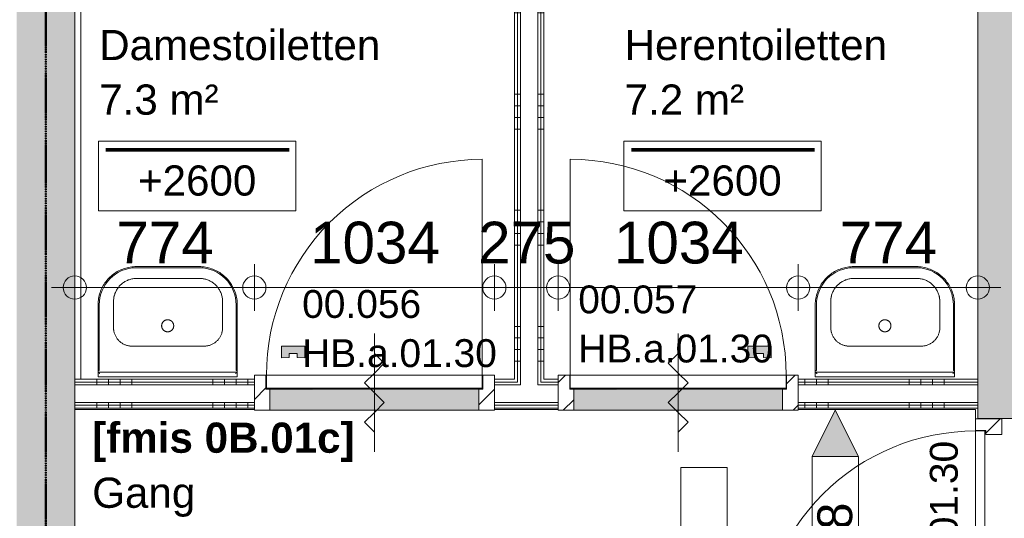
# Model space of a CAD drawing. Header units: millimetres. Extents: x 522 to 75900, y -25803 to 58941.
# Tile 91 of 134: x 31488 to 35729, y 37106 to 39253. Entities that reach past the tile are written whole.
import ezdxf

# ---------------------------------------------------------------- set-up
doc = ezdxf.new("R2010")
doc.units = ezdxf.units.MM
for name, pattern in [('BE_Brand', [10, 5, -2, 1, -2]), ('Dash', [6.35, 3.175, -3.175]), ('Dot', [4.7625, 0, -4.7625]), ('Grid Line', [22.225, 12.7, -3.175, 3.175, -3.175])]:
    doc.linetypes.add(name, pattern=pattern)
for name, color, linetype, lineweight in [('00_Algemeen', 7, 'Dot', 9), ('00_Algemeen-100', 7, 'Continuous', 9), ('22_Metselwerk', 7, 'Continuous', 9), ('30_Kozijnen-ramen-deuren', 7, 'Continuous', 9), ('42_Dekvloeren en vloersystemen', 7, 'Continuous', 9)]:
    doc.layers.add(name, color=color, linetype=linetype, lineweight=lineweight)
doc.layers.add('51_Binnenriolering', color=7, linetype='Continuous', lineweight=18, true_color=0x7f7f7f)
doc.styles.add('Arial', font='arial.ttf', dxfattribs={"height": 180})
doc.styles.add('Arial_1', font='arial.ttf', dxfattribs={"height": 130})
doc.styles.add('Arial_3', font='arial.ttf', dxfattribs={"height": 150})
doc.styles.add('Arial_4', font='arial.ttf', dxfattribs={"height": 120})
doc.styles.add('Arial_B', font='arialbd.ttf', dxfattribs={"height": 130})
doc.dimstyles.new('1_8mm_continuous_mm_zwart', dxfattribs={"dimscale": 304.8, "dimtxt": 183.646692, "dimasz": 0.328084, "dimexe": 0.328084, "dimexo": 0.0625, "dimgap": 0.164042, "dimtad": 1, "dimdec": 0, "dimzin": 0, "dimdsep": 46, "dimtxsty": 'Arial', "dimblk1": 'DOTBLANK', "dimblk2": 'DOTBLANK', "dimsah": 1, "dimcen": 0.09, "dimdle": 0.328084, "dimazin": 0, "dimtfac": 1, "dimtdec": 4, "dimtix": 1, "dimtmove": 0, "dimatfit": 3, "dimfxl": 0.328084, "dimfxlon": 1, "dimtvp": 1, "dimtolj": 1, "dimtzin": 0, "dimarcsym": 2})
pattern_1 = [(360, (33620, 39432.15), (2e-12, 500), []), (360, (33620, 39382.15), (2e-12, 500), []), (360, (33620, 39332.15), (2e-12, 500), []), (360, (33620, 39282.15), (2e-12, 500), [])]
pattern_2 = [(270, (33470, 37705), (500, 1e-12), []), (270, (33420, 37705), (500, 1e-12), []), (270, (33370, 37705), (500, 1e-12), []), (270, (33320, 37705), (500, 1e-12), [])]

# ---------------------------------------------------------------- blocks, each defined once
blk = doc.blocks.new('FRA_R12_AWT_CON_Betonwerk_R20_rvt-1-100 - Plattegrond - Begane grond')
at = {"layer": '22_Metselwerk', "true_color": 0xc0c0c0}
blk.add_hatch(color=9, dxfattribs=at).paths.add_polyline_path([(31475, 33000), (31725, 33000), (31725, 43675), (31475, 43675), (31475, 33187)], flags=0)
h = blk.add_hatch(color=9, dxfattribs=at)
h.paths.add_polyline_path([(35615, 33250), (35865, 33250), (35865, 36500), (35615, 36500), (35615, 34770)], flags=0)
h.paths.add_polyline_path([(35706.3, 37535), (35865, 37535), (35865, 43675), (35615, 43675), (35615, 37535)], flags=0)
at = {"layer": '22_Metselwerk', "lineweight": 13}
for p, q in [((31725, 33250), (31725, 41760)), ((35615, 41760), (35615, 37535)), ((35615, 37535), (35865, 37535))]:
    blk.add_line(p, q, dxfattribs=at)
blk = doc.blocks.new('NLRS_74_PF_UN_wastafel_300 Basic_Geberit - wastafel_600x475mm M_KRG M_OL_300 Basic-5560615-100 - Plattegrond - Begane grond')
at = {"layer": '51_Binnenriolering'}
for p, q in [((-300.1, 0), (-292.1, 0)), ((-292.1, 0), (291.9, 0)), ((291.9, 0), (299.9, 0)), ((-300.1, 0), (-300.1, -20)), ((-300.1, -27), (-300.1, -20)), ((-300.1, -27), (-300.1, -28)), ((-300.1, -28), (-300.1, -310)), ((-295.1, -28), (-300.1, -28)), ((-300.1, -28), (-295.1, -28)), ((-300, -20), (-299.8, -20)), ((-299.8, -20), (299.7, -20)), ((-295.1, -28), (-295.1, -310)), ((294.9, -310), (294.9, -28)), ((299.9, -28), (294.9, -28)), ((294.9, -28), (299.9, -28)), ((299.7, -20), (299.9, -20)), ((299.9, -20), (299.9, 0)), ((299.9, -20), (299.9, -27)), ((299.9, -28), (299.9, -27)), ((299.9, -310), (299.9, -28)), ((-156.7, -132.3), (153.3, -132.3)), ((-236.7, -324), (-236.7, -212.3)), ((233.3, -212.3), (233.3, -324)), ((133.3, -424), (-136.7, -424)), ((-135.1, -470), (134.9, -470)), ((-135.1, -475), (134.9, -475))]:
    blk.add_line(p, q, dxfattribs=at)
at = {"layer": '51_Binnenriolering', "flags": 128}
for points in [[(-236.7, -212.3), (-236.7, -209.1), (-236.5, -205.9), (-236.1, -202.8), (-235.7, -199.6), (-235.1, -196.4), (-234.4, -193.3), (-233.6, -190.2), (-232.7, -187.2), (-231.6, -184.2), (-230.4, -181.2), (-229.1, -178.3), (-227.7, -175.4), (-226.1, -172.6), (-224.5, -169.8), (-222.7, -167.2), (-220.9, -164.6), (-218.9, -162), (-216.9, -159.6), (-214.7, -157.2), (-212.5, -154.9), (-210.1, -152.8), (-207.7, -150.7), (-205.2, -148.7), (-202.6, -146.8), (-199.9, -145), (-197.2, -143.3), (-194.4, -141.8), (-191.6, -140.3), (-188.7, -139), (-185.7, -137.8), (-182.7, -136.7), (-179.7, -135.7), (-176.6, -134.8), (-173.5, -134.1), (-170.3, -133.5), (-167.2, -133), (-164, -132.7), (-160.8, -132.4), (-157.6, -132.3), (-156.7, -132.3)], [(153.3, -132.3), (156.5, -132.4), (159.7, -132.6), (162.9, -132.9), (166, -133.4), (169.2, -133.9), (172.3, -134.6), (175.4, -135.4), (178.4, -136.4), (181.5, -137.5), (184.4, -138.6), (187.4, -140), (190.2, -141.4), (193, -142.9), (195.8, -144.6), (198.5, -146.3), (201.1, -148.2), (203.6, -150.1), (206, -152.2), (208.4, -154.3), (210.7, -156.6), (212.9, -158.9), (214.9, -161.4), (216.9, -163.9), (218.8, -166.5), (220.6, -169.1), (222.3, -171.8), (223.8, -174.6), (225.3, -177.5), (226.6, -180.4), (227.8, -183.3), (228.9, -186.4), (229.9, -189.4), (230.8, -192.5), (231.5, -195.6), (232.1, -198.7), (232.6, -201.9), (233, -205.1), (233.2, -208.3), (233.3, -211.5), (233.3, -212.3)], [(26, -220), (26, -219), (25.9, -217.9), (25.8, -216.9), (25.6, -215.9), (25.5, -214.8), (25.2, -213.8), (25, -212.8), (24.7, -211.8), (24.3, -210.8), (23.9, -209.9), (23.5, -208.9), (23, -208), (22.5, -207.1), (22, -206.2), (21.4, -205.3), (20.8, -204.5), (20.2, -203.6), (19.5, -202.9), (18.8, -202.1), (18.1, -201.3), (17.3, -200.6), (16.5, -200), (15.7, -199.3), (14.9, -198.7), (14, -198.1), (13.1, -197.6), (12.2, -197.1), (11.3, -196.6), (10.4, -196.2), (9.4, -195.8), (8.4, -195.4), (7.4, -195.1), (6.4, -194.8), (5.4, -194.6), (4.4, -194.4), (3.4, -194.2), (2.3, -194.1), (1.3, -194), (0.3, -194), (-0.8, -194), (-1.8, -194.1), (-2.9, -194.2), (-3.9, -194.3), (-4.9, -194.5), (-5.9, -194.7), (-6.9, -194.9), (-7.9, -195.2), (-8.9, -195.6), (-9.9, -195.9), (-10.8, -196.4), (-11.8, -196.8), (-12.7, -197.3), (-13.6, -197.8), (-14.5, -198.4), (-15.3, -199), (-16.2, -199.6), (-17, -200.3), (-17.7, -201), (-18.5, -201.7), (-19.2, -202.4), (-19.9, -203.2), (-20.5, -204), (-21.2, -204.9), (-21.8, -205.7), (-22.3, -206.6), (-22.8, -207.5), (-23.3, -208.4), (-23.8, -209.4), (-24.2, -210.3), (-24.5, -211.3), (-24.9, -212.3), (-25.1, -213.3), (-25.4, -214.3), (-25.6, -215.3), (-25.8, -216.3), (-25.9, -217.4), (-26, -218.4), (-26, -219.4), (-26, -220)], [(-26, -220), (-26, -221), (-25.9, -222.1), (-25.8, -223.1), (-25.7, -224.1), (-25.5, -225.2), (-25.3, -226.2), (-25, -227.2), (-24.7, -228.2), (-24.4, -229.2), (-24, -230.1), (-23.6, -231.1), (-23.1, -232), (-22.6, -232.9), (-22.1, -233.8), (-21.5, -234.7), (-20.9, -235.5), (-20.2, -236.4), (-19.6, -237.1), (-18.9, -237.9), (-18.1, -238.7), (-17.4, -239.4), (-16.6, -240), (-15.8, -240.7), (-14.9, -241.3), (-14.1, -241.9), (-13.2, -242.4), (-12.3, -242.9), (-11.4, -243.4), (-10.4, -243.8), (-9.4, -244.2), (-8.5, -244.6), (-7.5, -244.9), (-6.5, -245.2), (-5.5, -245.4), (-4.4, -245.6), (-3.4, -245.8), (-2.4, -245.9), (-1.3, -246), (-0.3, -246), (0.7, -246), (1.8, -245.9), (2.8, -245.8), (3.8, -245.7), (4.9, -245.5), (5.9, -245.3), (6.9, -245.1), (7.9, -244.8), (8.9, -244.4), (9.8, -244.1), (10.8, -243.6), (11.7, -243.2), (12.7, -242.7), (13.6, -242.2), (14.4, -241.6), (15.3, -241), (16.1, -240.4), (16.9, -239.7), (17.7, -239), (18.4, -238.3), (19.2, -237.6), (19.8, -236.8), (20.5, -236), (21.1, -235.1), (21.7, -234.3), (22.3, -233.4), (22.8, -232.5), (23.3, -231.6), (23.7, -230.6), (24.1, -229.7), (24.5, -228.7), (24.8, -227.7), (25.1, -226.7), (25.3, -225.7), (25.6, -224.7), (25.7, -223.7), (25.8, -222.6), (25.9, -221.6), (26, -220.6), (26, -220)], [(-300.1, -310), (-299.9, -316.6), (-299.5, -323.1), (-298.9, -329.7), (-297.9, -336.3), (-296.8, -342.7), (-295.3, -349.2), (-293.6, -355.6), (-291.7, -361.9), (-289.5, -368.1), (-287, -374.2), (-284.3, -380.2), (-281.4, -386.2), (-278.2, -391.9), (-274.8, -397.6), (-271.2, -403.1), (-267.4, -408.5), (-263.4, -413.7), (-259.1, -418.8), (-254.7, -423.6), (-250, -428.3), (-245.2, -432.8), (-240.2, -437.1), (-235, -441.2), (-229.7, -445.1), (-224.2, -448.8), (-218.6, -452.3), (-212.8, -455.5), (-206.9, -458.5), (-200.9, -461.2), (-194.8, -463.8), (-188.6, -466), (-182.4, -468), (-176, -469.8), (-169.6, -471.3), (-163.1, -472.6), (-156.6, -473.6), (-150, -474.3), (-143.4, -474.8), (-136.8, -475), (-135.1, -475)], [(-136.7, -424), (-140.7, -424), (-144.7, -423.7), (-148.7, -423.3), (-152.6, -422.8), (-156.6, -422), (-160.5, -421.2), (-164.4, -420.1), (-168.2, -419), (-171.9, -417.6), (-175.7, -416.1), (-179.3, -414.5), (-182.9, -412.7), (-186.4, -410.8), (-189.8, -408.8), (-193.2, -406.6), (-196.4, -404.3), (-199.6, -401.8), (-202.7, -399.2), (-205.6, -396.5), (-208.5, -393.7), (-211.2, -390.8), (-213.8, -387.8), (-216.3, -384.6), (-218.6, -381.4), (-220.9, -378.1), (-223, -374.7), (-224.9, -371.2), (-226.7, -367.6), (-228.4, -364), (-229.9, -360.3), (-231.3, -356.5), (-232.5, -352.7), (-233.6, -348.9), (-234.5, -345), (-235.3, -341), (-235.9, -337.1), (-236.3, -333.1), (-236.6, -329.1), (-236.7, -325.1), (-236.7, -324)], [(233.3, -324), (233.2, -328), (233, -332), (232.6, -336), (232, -340), (231.3, -343.9), (230.4, -347.8), (229.4, -351.7), (228.2, -355.5), (226.9, -359.3), (225.4, -363), (223.8, -366.6), (222, -370.2), (220.1, -373.7), (218, -377.2), (215.8, -380.5), (213.5, -383.8), (211, -386.9), (208.5, -390), (205.8, -392.9), (203, -395.8), (200, -398.5), (197, -401.1), (193.9, -403.6), (190.6, -406), (187.3, -408.2), (183.9, -410.3), (180.4, -412.2), (176.9, -414.1), (173.2, -415.7), (169.5, -417.2), (165.8, -418.6), (162, -419.8), (158.1, -420.9), (154.2, -421.8), (150.3, -422.6), (146.3, -423.2), (142.4, -423.6), (138.4, -423.9), (134.4, -424), (133.3, -424)], [(134.9, -475), (141.5, -474.8), (148.1, -474.4), (154.7, -473.8), (161.2, -472.9), (167.7, -471.7), (174.2, -470.2), (180.5, -468.5), (186.9, -466.6), (193.1, -464.4), (199.2, -461.9), (205.2, -459.2), (211.1, -456.3), (216.9, -453.2), (222.6, -449.8), (228.1, -446.1), (233.5, -442.3), (238.7, -438.3), (243.7, -434), (248.6, -429.6), (253.3, -424.9), (257.8, -420.1), (262.1, -415.1), (266.2, -409.9), (270.1, -404.6), (273.8, -399.1), (277.2, -393.5), (280.5, -387.7), (283.5, -381.9), (286.2, -375.9), (288.7, -369.8), (291, -363.6), (293, -357.3), (294.8, -350.9), (296.3, -344.5), (297.5, -338), (298.5, -331.5), (299.3, -324.9), (299.7, -318.3), (299.9, -311.7), (299.9, -310)]]:
    blk.add_lwpolyline(points, dxfattribs=at)
at = {"layer": '51_Binnenriolering'}
for centre, radius, start, end in [((-156.7, -212.3), 80, 90, 105), ((153.3, -212.3), 80, 75, 90), ((-156.7, -212.3), 80, 165, 180), ((153.3, -212.3), 80, 360, 15), ((-135.1, -310), 160, 180, 270), ((-136.7, -324), 100, 180, 195), ((134.9, -310), 160, 270, 360), ((133.3, -324), 100, 345, 360), ((-136.7, -324), 100, 255, 270), ((133.3, -324), 100, 270, 285)]:
    blk.add_arc(centre, radius, start, end, dxfattribs=at)
for points, knots in [([(-299.8, -20), (-299.7, -20), (-299.6, -20), (-299.4, -19.9), (-299.2, -19.8), (-299, -19.7), (-298.8, -19.5), (-298.5, -19.4), (-298.3, -19.2), (-298, -19), (-297.8, -18.8), (-297.5, -18.6), (-297.2, -18.3), (-296.9, -18.1), (-296.5, -17.8), (-296, -17.3), (-295.4, -16.8), (-294.5, -16.1), (-293.4, -15.1), (-292.5, -14.4), (-292.1, -14)], [0, 0, 0, 0, 0.071429, 0.107143, 0.142857, 0.178571, 0.214286, 0.25, 0.285714, 0.321429, 0.357143, 0.392857, 0.428571, 0.464286, 0.5, 0.571429, 0.642857, 0.714286, 0.857143, 1, 1, 1, 1]), ([(291.9, -14), (292.4, -14.4), (293.3, -15.1), (294.4, -16.1), (295.3, -16.8), (295.9, -17.3), (296.4, -17.8), (296.8, -18.1), (297.1, -18.3), (297.4, -18.6), (297.7, -18.8), (297.9, -19), (298.2, -19.2), (298.4, -19.4), (298.7, -19.5), (298.9, -19.7), (299.1, -19.8), (299.3, -19.9), (299.5, -20), (299.6, -20), (299.7, -20)], [0, 0, 0, 0, 0.142857, 0.285714, 0.357143, 0.428571, 0.5, 0.535714, 0.571429, 0.607143, 0.642857, 0.678571, 0.714286, 0.75, 0.785714, 0.821429, 0.857143, 0.892857, 0.928571, 1, 1, 1, 1])]:
    blk.add_open_spline(points, degree=3, knots=knots, dxfattribs=at)
blk = doc.blocks.new('FRA-ULC-R12-W-UO_installatie_R20_rvt-1-100 - Plattegrond - Begane grond')
at = {"color": 8, "lineweight": 18, "true_color": 0x7f7f7f, "rotation": 180}
for p in [(32125, 37715), (35215, 37715)]:
    blk.add_blockref('NLRS_74_PF_UN_wastafel_300 Basic_Geberit - wastafel_600x475mm M_KRG M_OL_300 Basic-5560615-100 - Plattegrond - Begane grond', p, dxfattribs=at)
blk = doc.blocks.new('32_HB_a - 01_30_1034x2400_125mm toilet and shower-11246838-100 - Plattegrond - Begane grond')
at = {"layer": '00_Algemeen', "linetype": 'Continuous', "true_color": 0xc0c0c0}
h = blk.add_hatch(dxfattribs=at)
h.set_pattern_fill('FP_94', color=9, style=0, pattern_type=2)
h.set_pattern_definition([(225, (34324.35, 37654.02), (70.71068, -70.71068), [])])
h.paths.add_polyline_path([(-450.2, 83), (-517.2, 83), (-517.2, -68), (-467.2, -68), (-467.2, -8), (-450.2, -8)], flags=0)
h.paths.add_polyline_path([(449.8, 83), (449.8, -8), (466.8, -8), (466.8, -68), (516.8, -68), (516.8, 83)], flags=0)
at = {"layer": '30_Kozijnen-ramen-deuren'}
blk.add_hatch(color=256, dxfattribs=at).paths.add_polyline_path([(-300.2, -143), (-332.9, -145), (-332.9, -161.2), (-367.9, -161.2), (-367.9, -145), (-400.2, -143), (-400.2, -193), (-300.2, -193)], flags=0)
at = {"layer": '00_Algemeen', "linetype": 'Continuous'}
for p, q in [((-0.2, -247.5), (-0.2, 262.5)), ((-0.2, 177.2), (-42.6, 134.8)), ((-42.6, 134.8), (-0.2, 92.4)), ((-0.2, 92.4), (42.3, 49.9)), ((42.3, 49.9), (-0.2, 7.5)), ((-0.2, 7.5), (-42.6, -34.9)), ((-42.6, -34.9), (-0.2, -77.4)), ((-0.2, -77.4), (42.3, -119.8)), ((42.3, -119.8), (-0.2, -162.2)), ((-400.2, -143), (-367.9, -145)), ((-400.2, -193), (-400.2, -143)), ((-367.9, -145), (-367.9, -161.2)), ((-367.9, -161.2), (-332.9, -161.2)), ((-332.9, -145), (-300.2, -143)), ((-332.9, -161.2), (-332.9, -145)), ((-300.2, -143), (-300.2, -193)), ((-300.2, -193), (-400.2, -193))]:
    blk.add_line(p, q, dxfattribs=at)
at = {"layer": '30_Kozijnen-ramen-deuren'}
for p, q in [((-517.2, 83), (-450.2, 83)), ((-517.2, -68), (-517.2, 83)), ((-450.2, 83), (-450.2, -8)), ((449.8, 83), (516.8, 83)), ((449.8, -8), (449.8, 83)), ((516.8, 83), (516.8, -68)), ((-467.2, -8), (-467.2, -68)), ((-450.2, -8), (-467.2, -8)), ((466.8, -8), (449.8, -8)), ((466.8, -68), (466.8, -8)), ((-467.2, -68), (-517.2, -68)), ((516.8, -68), (466.8, -68))]:
    blk.add_line(p, q, dxfattribs=at)
blk = doc.blocks.new('32_DO_deurblad_HT_vlak - standaard-8605390-100 - Plattegrond - Begane grond')
at = {"layer": '30_Kozijnen-ramen-deuren'}
for p, q in [((-399.3, 930), (-399.3, 0)), ((501.9, 0), (517.9, 0))]:
    blk.add_line(p, q, dxfattribs=at)
at = {"layer": '30_Kozijnen-ramen-deuren', "lineweight": 18}
for p, q in [((530.7, 0), (-399.3, 0)), ((-399.3, 0), (-399.3, -55)), ((530.7, -55), (530.7, 0)), ((-399.3, -55), (530.7, -55))]:
    blk.add_line(p, q, dxfattribs=at)
at = {"layer": '30_Kozijnen-ramen-deuren', "linetype": 'Dash'}
blk.add_line((501.9, -55), (517.9, -55), dxfattribs=at)
at = {"layer": '30_Kozijnen-ramen-deuren'}
blk.add_arc((-399.3, 0), 930, 360, 90, dxfattribs=at)
blk = doc.blocks.new('32_HB_a - 01_30_1034x2400_125mm toilet and shower-11246886-100 - Plattegrond - Begane grond')
at = {"layer": '00_Algemeen', "linetype": 'Continuous', "true_color": 0xc0c0c0}
h = blk.add_hatch(dxfattribs=at)
h.set_pattern_fill('FP_95', color=9, style=0, pattern_type=2)
h.set_pattern_definition([(45, (-33015.65, -37654.02), (-70.71068, 70.71068), [])])
h.paths.add_polyline_path([(449.8, -83), (516.8, -83), (516.8, 68), (466.8, 68), (466.8, 8), (449.8, 8)], flags=0)
h.paths.add_polyline_path([(-450.2, -83), (-450.2, 8), (-467.2, 8), (-467.2, 68), (-517.2, 68), (-517.2, -83)], flags=0)
at = {"layer": '30_Kozijnen-ramen-deuren'}
blk.add_hatch(color=256, dxfattribs=at).paths.add_polyline_path([(-400.2, 143), (-367.9, 145), (-367.9, 161.2), (-332.9, 161.2), (-332.9, 145), (-300.2, 143), (-300.2, 193), (-400.2, 193)], flags=0)
at = {"layer": '00_Algemeen', "linetype": 'Continuous'}
for p, q in [((-0.2, 247.5), (-0.2, -262.5)), ((-300.2, 193), (-400.2, 193)), ((-400.2, 193), (-400.2, 143)), ((-300.2, 143), (-300.2, 193)), ((-400.2, 143), (-367.9, 145)), ((-367.9, 145), (-367.9, 161.2)), ((-367.9, 161.2), (-332.9, 161.2)), ((-332.9, 161.2), (-332.9, 145)), ((-332.9, 145), (-300.2, 143)), ((42.3, 119.8), (-0.2, 162.2)), ((-0.2, 77.4), (42.3, 119.8)), ((-42.6, 34.9), (-0.2, 77.4)), ((-0.2, -7.5), (-42.6, 34.9)), ((42.3, -49.9), (-0.2, -7.5)), ((-0.2, -92.4), (42.3, -49.9)), ((-42.6, -134.8), (-0.2, -92.4)), ((-0.2, -177.2), (-42.6, -134.8))]:
    blk.add_line(p, q, dxfattribs=at)
at = {"layer": '30_Kozijnen-ramen-deuren'}
for p, q in [((-517.2, 68), (-517.2, -83)), ((-467.2, 68), (-517.2, 68)), ((-467.2, 8), (-467.2, 68)), ((516.8, 68), (466.8, 68)), ((466.8, 68), (466.8, 8)), ((516.8, -83), (516.8, 68)), ((-450.2, 8), (-467.2, 8)), ((-450.2, -83), (-450.2, 8)), ((466.8, 8), (449.8, 8)), ((449.8, 8), (449.8, -83)), ((-517.2, -83), (-450.2, -83)), ((449.8, -83), (516.8, -83))]:
    blk.add_line(p, q, dxfattribs=at)
blk = doc.blocks.new('32_DO_deurblad_HT_vlak - standaard-8605714-100 - Plattegrond - Begane grond')
at = {"layer": '30_Kozijnen-ramen-deuren', "lineweight": 18}
for p, q in [((-399.3, 0), (-399.3, 55)), ((-399.3, 55), (530.7, 55)), ((530.7, 55), (530.7, 0)), ((530.7, 0), (-399.3, 0))]:
    blk.add_line(p, q, dxfattribs=at)
at = {"layer": '30_Kozijnen-ramen-deuren', "linetype": 'Dash'}
blk.add_line((501.9, 55), (517.9, 55), dxfattribs=at)
at = {"layer": '30_Kozijnen-ramen-deuren'}
for p, q in [((-399.3, -930), (-399.3, 0)), ((501.9, 0), (517.9, 0))]:
    blk.add_line(p, q, dxfattribs=at)
blk.add_arc((-399.3, 0), 930, 270, 0, dxfattribs=at)
blk = doc.blocks.new('32_HM_a - 01_30_1034x2400-10229491-100 - Plattegrond - Begane grond')
at = {"layer": '30_Kozijnen-ramen-deuren', "true_color": 0xc0c0c0}
h = blk.add_hatch(dxfattribs=at)
h.set_pattern_fill('FP_105', color=9, style=0, pattern_type=2)
h.set_pattern_definition([(135, (37016.85, -35728.5), (-70.71068, -70.71068), [])])
h.paths.add_polyline_path([(516.8, -22.2), (516.8, -9.5), (449.8, -9.5), (449.8, -78.5), (466.8, -78.5), (466.8, -123.5), (516.8, -123.5)], flags=0)
h.paths.add_polyline_path([(-450.2, -78.5), (-450.2, -9.5), (-517.2, -9.5), (-517.2, -123.5), (-467.2, -123.5), (-467.2, -78.5)], flags=0)
at = {"layer": '30_Kozijnen-ramen-deuren'}
for p, q in [((-517.2, -9.5), (-450.2, -9.5)), ((-517.2, -123.5), (-517.2, -9.5)), ((-450.2, -9.5), (-450.2, -78.5)), ((449.8, -9.5), (516.8, -9.5)), ((449.8, -78.5), (449.8, -9.5)), ((516.8, -9.5), (516.8, -123.5)), ((-467.2, -78.5), (-467.2, -123.5)), ((-450.2, -78.5), (-467.2, -78.5)), ((466.8, -78.5), (449.8, -78.5)), ((466.8, -123.5), (466.8, -78.5)), ((-467.2, -123.5), (-517.2, -123.5)), ((516.8, -123.5), (466.8, -123.5))]:
    blk.add_line(p, q, dxfattribs=at)
blk = doc.blocks.new('32_DO_deurblad_HT_vlak - standaard-11214139-100 - Plattegrond - Begane grond')
at = {"layer": '30_Kozijnen-ramen-deuren'}
for p, q in [((-399.3, 930), (-399.3, 0)), ((506, 0), (514, 0))]:
    blk.add_line(p, q, dxfattribs=at)
at = {"layer": '30_Kozijnen-ramen-deuren', "lineweight": 18}
for p, q in [((530.7, 0), (-399.3, 0)), ((-399.3, 0), (-399.3, -40)), ((530.7, -40), (530.7, 0)), ((-399.3, -40), (530.7, -40))]:
    blk.add_line(p, q, dxfattribs=at)
at = {"layer": '30_Kozijnen-ramen-deuren', "linetype": 'Dash'}
blk.add_line((506, -40), (514, -40), dxfattribs=at)
at = {"layer": '30_Kozijnen-ramen-deuren'}
blk.add_arc((-399.3, 0), 930, 360, 90, dxfattribs=at)
blk = doc.blocks.new('32_GM_dorpel_vlak_recht - Type 1-8089786-100 - Plattegrond - Begane grond')
at = {"layer": '30_Kozijnen-ramen-deuren', "true_color": 0xc0c0c0}
for points in [[(-450, 108), (-450, 105), (450, 105.8), (450, 108), (-366.3, 108)], [(-366.3, 105), (-450, 105), (-450, 20), (450, 20), (450, 105), (-163.3, 105)], [(450, 20), (-450, 19.2), (-450, 17), (450, 17.9), (450, 19.2)]]:
    blk.add_hatch(color=9, dxfattribs=at).paths.add_polyline_path(points, flags=0)
at = {"layer": '30_Kozijnen-ramen-deuren'}
for p, q in [((450, 108), (-450, 108)), ((-450, 17), (450, 17))]:
    blk.add_line(p, q, dxfattribs=at)
blk = doc.blocks.new('32_GM_dorpel_vlak_recht - Type 1-8089782-100 - Plattegrond - Begane grond')
at = {"layer": '30_Kozijnen-ramen-deuren', "true_color": 0xc0c0c0}
for points in [[(-450, -20), (450, -19.2), (450, -17), (-450, -17.9), (-450, -19.2)], [(450, -105), (450, -20), (-450, -20), (-450, -105), (253.7, -105)], [(253.7, -108), (450, -107.1), (450, -105), (-450, -105.8), (-450, -108), (-152.4, -108)]]:
    blk.add_hatch(color=9, dxfattribs=at).paths.add_polyline_path(points, flags=0)
at = {"layer": '30_Kozijnen-ramen-deuren'}
for p, q in [((450, -17), (-450, -17)), ((-450, -108), (450, -108))]:
    blk.add_line(p, q, dxfattribs=at)
blk = doc.blocks.new('00_TAG_ROOM_roomtag2 - 5_ volledig met plafondhoogte-11202087-100 - Plattegrond - Begane grond')
at = {"layer": '00_Algemeen', "linetype": 'Continuous'}
for p, q in [((0, -5.7), (0, -2.7)), ((0, -2.7), (8.5, -2.7)), ((8.5, -2.7), (8.5, -5.7)), ((0.322, -3.01), (8.215, -3.01)), ((0.322, -3.033), (8.215, -3.033)), ((0.322, -3.061), (8.215, -3.061)), ((0.322, -3.095), (8.215, -3.095)), ((0.322, -3.123), (8.215, -3.123)), ((8.5, -5.7), (0, -5.7))]:
    blk.add_line(p, q, dxfattribs=at)
blk = doc.blocks.new('00_TAG-WA_wall tag_BAR - Type Mark_7x2-7455557-100 - Plattegrond - Begane grond')
at = {"layer": '00_Algemeen', "linetype": 'Continuous'}
blk.add_hatch(color=256, dxfattribs=at).paths.add_polyline_path([(0, -2), (-1, 0), (1, 0)], flags=0)
for p, q in [((-1, 7), (-1, 0)), ((1, 7), (-1, 7)), ((1, 0), (1, 7)), ((-1, 0), (1, 0)), ((1, 0), (-1, 0)), ((-1, 0), (0, -2)), ((0, -2), (1, 0))]:
    blk.add_line(p, q, dxfattribs=at)
blk = doc.blocks.new('00_TAG-WA_wall tag_BAR - Type Mark_7x2_rotate-7455555-100 - Plattegrond - Begane grond')
at = {"layer": '00_Algemeen', "linetype": 'Continuous'}
blk.add_hatch(color=256, dxfattribs=at).paths.add_polyline_path([(0, 9), (1, 7), (-1, 7)], flags=0)
for p, q in [((0, 9), (-1, 7)), ((1, 7), (0, 9)), ((-1, 7), (1, 7)), ((-1, 7), (-1, 0)), ((1, 7), (-1, 7)), ((1, 0), (1, 7)), ((-1, 0), (1, 0))]:
    blk.add_line(p, q, dxfattribs=at)
blk = doc.blocks.new('DIMBLOCK340-100 - Plattegrond - Begane grond')
at = {"layer": '00_Algemeen-100', "transparency": 16777216}
for p, q in [((31725, 38199.7), (31725, 37999.7)), ((31725, 38099.7), (31725, 38199.7)), ((32498.5, 38199.7), (32498.5, 37999.7)), ((32498.5, 38099.7), (32498.5, 38199.7)), ((31625, 38099.7), (32498.5, 38099.7))]:
    blk.add_line(p, q, dxfattribs=at)
for centre in [(31725, 38099.7), (32498.5, 38099.7)]:
    blk.add_circle(centre, 50, dxfattribs=at)
at = {"layer": '00_Algemeen-100', "color": 0, "transparency": 16777216, "insert": (31904.1, 38383.3), "char_height": 180, "width": 498.389, "attachment_point": 1, "line_spacing_factor": 0.941778, "style": 'Arial'}
blk.add_mtext('774', dxfattribs=at)
blk = doc.blocks.new('_DotBlank')
at = {"color": 0, "linetype": 'ByBlock', "lineweight": -2}
blk.add_line((-0.5, 0), (-1, 0), dxfattribs=at)
blk.add_circle((0, 0), 0.5, dxfattribs=at)
blk = doc.blocks.new('DIMBLOCK341-100 - Plattegrond - Begane grond')
at = {"layer": '00_Algemeen-100', "transparency": 16777216}
for p, q in [((32498.5, 38199.7), (32498.5, 37999.7)), ((32498.5, 38099.7), (32498.5, 38199.7)), ((33532.5, 38199.7), (33532.5, 37999.7)), ((33532.5, 38099.7), (33532.5, 38199.7)), ((32498.5, 38099.7), (33532.5, 38099.7))]:
    blk.add_line(p, q, dxfattribs=at)
for centre in [(32498.5, 38099.7), (33532.5, 38099.7)]:
    blk.add_circle(centre, 50, dxfattribs=at)
at = {"layer": '00_Algemeen-100', "color": 0, "transparency": 16777216, "insert": (32738.6, 38383.3), "char_height": 180, "width": 664.518, "attachment_point": 1, "line_spacing_factor": 0.941778, "style": 'Arial'}
blk.add_mtext('1034', dxfattribs=at)
blk = doc.blocks.new('DIMBLOCK342-100 - Plattegrond - Begane grond')
at = {"layer": '00_Algemeen-100', "transparency": 16777216}
for p, q in [((33532.5, 38199.7), (33532.5, 37999.7)), ((33532.5, 38099.7), (33532.5, 38199.7)), ((33807.5, 38199.7), (33807.5, 37999.7)), ((33807.5, 38099.7), (33807.5, 38199.7)), ((33532.5, 38099.7), (33807.5, 38099.7))]:
    blk.add_line(p, q, dxfattribs=at)
for centre in [(33532.5, 38099.7), (33807.5, 38099.7)]:
    blk.add_circle(centre, 50, dxfattribs=at)
at = {"layer": '00_Algemeen-100', "color": 0, "transparency": 16777216, "insert": (33462.3, 38383.3), "char_height": 180, "width": 498.389, "attachment_point": 1, "line_spacing_factor": 0.941778, "style": 'Arial'}
blk.add_mtext('275', dxfattribs=at)
blk = doc.blocks.new('DIMBLOCK343-100 - Plattegrond - Begane grond')
at = {"layer": '00_Algemeen-100', "transparency": 16777216}
for p, q in [((33807.5, 38199.7), (33807.5, 37999.7)), ((33807.5, 38099.7), (33807.5, 38199.7)), ((34841.5, 38199.7), (34841.5, 37999.7)), ((34841.5, 38099.7), (34841.5, 38199.7)), ((33807.5, 38099.7), (34841.5, 38099.7))]:
    blk.add_line(p, q, dxfattribs=at)
for centre in [(33807.5, 38099.7), (34841.5, 38099.7)]:
    blk.add_circle(centre, 50, dxfattribs=at)
at = {"layer": '00_Algemeen-100', "color": 0, "transparency": 16777216, "insert": (34047.6, 38383.3), "char_height": 180, "width": 664.518, "attachment_point": 1, "line_spacing_factor": 0.941778, "style": 'Arial'}
blk.add_mtext('1034', dxfattribs=at)
blk = doc.blocks.new('DIMBLOCK344-100 - Plattegrond - Begane grond')
at = {"layer": '00_Algemeen-100', "transparency": 16777216}
for p, q in [((34841.5, 38199.7), (34841.5, 37999.7)), ((34841.5, 38099.7), (34841.5, 38199.7)), ((35615, 37999.7), (35615, 38199.7)), ((34841.5, 38099.7), (35715, 38099.7)), ((35615, 38099.7), (35615, 37999.7))]:
    blk.add_line(p, q, dxfattribs=at)
for centre in [(34841.5, 38099.7), (35615, 38099.7)]:
    blk.add_circle(centre, 50, dxfattribs=at)
at = {"layer": '00_Algemeen-100', "color": 0, "transparency": 16777216, "insert": (35020.6, 38383.3), "char_height": 180, "width": 498.389, "attachment_point": 1, "line_spacing_factor": 0.941778, "style": 'Arial'}
blk.add_mtext('774', dxfattribs=at)

msp = doc.modelspace()

# ---------------------------------------------------------------- hatches: boundary and pattern name
at = {"layer": '22_Metselwerk', "true_color": 0x808080}
h = msp.add_hatch(dxfattribs=at)
h.set_pattern_fill('FP_33', color=8, angle=-90, style=0, pattern_type=2)
h.set_pattern_definition(pattern_1)
h.paths.add_polyline_path([(33632.5, 37705), (33632.5, 41559.3), (33620, 41559.3), (33620, 37705)], flags=0)
h = msp.add_hatch(dxfattribs=at)
h.set_pattern_fill('FP_33', color=8, angle=-90, style=0, pattern_type=2)
h.set_pattern_definition(pattern_1)
h.paths.add_polyline_path([(33645, 37692.5), (33645, 41559.3), (33632.5, 41559.3), (33632.5, 37692.5)], flags=0)
h = msp.add_hatch(dxfattribs=at)
h.set_pattern_fill('FP_33', color=8, angle=-90, style=0, pattern_type=2)
h.set_pattern_definition(pattern_1)
h.paths.add_polyline_path([(33732.5, 37692.5), (33732.5, 41559.3), (33720, 41559.3), (33720, 37692.5)], flags=0)
h = msp.add_hatch(dxfattribs=at)
h.set_pattern_fill('FP_33', color=8, angle=-90, style=0, pattern_type=2)
h.set_pattern_definition(pattern_1)
h.paths.add_polyline_path([(33745, 37705), (33745, 41559.3), (33732.5, 41559.3), (33732.5, 37705)], flags=0)
h = msp.add_hatch(dxfattribs=at)
h.set_pattern_fill('FP_34', color=8, angle=-90, style=0, pattern_type=2)
h.set_pattern_definition(pattern_2)
h.paths.add_polyline_path([(33807.5, 37692.5), (33807.5, 37705), (33732.5, 37705), (33732.5, 37692.5)], flags=0)
h.paths.add_polyline_path([(31847.7, 37692.5), (32498.5, 37692.5), (32498.5, 37705), (31725, 37705), (31725, 37692.5)], flags=0)
h.paths.add_polyline_path([(35615, 37692.5), (35615, 37705), (34841.5, 37705), (34841.5, 37692.5), (35503.2, 37692.5)], flags=0)
h.paths.add_polyline_path([(33532.5, 37692.5), (33632.5, 37692.5), (33632.5, 37705), (33532.5, 37705)], flags=0)
h = msp.add_hatch(dxfattribs=at)
h.set_pattern_fill('FP_34', color=8, angle=-90, style=0, pattern_type=2)
h.set_pattern_definition(pattern_2)
h.paths.add_polyline_path([(33807.5, 37680), (33807.5, 37692.5), (33720, 37692.5), (33720, 37680)], flags=0)
h.paths.add_polyline_path([(34841.5, 37680), (35615, 37680), (35615, 37692.5), (34841.5, 37692.5)], flags=0)
h.paths.add_polyline_path([(32498.5, 37680), (32498.5, 37692.5), (31725, 37692.5), (31725, 37680), (32456.9, 37680)], flags=0)
h.paths.add_polyline_path([(33645, 37680), (33645, 37692.5), (33532.5, 37692.5), (33532.5, 37680)], flags=0)
h = msp.add_hatch(dxfattribs=at)
h.set_pattern_fill('FP_34', color=8, angle=-90, style=0, pattern_type=2)
h.set_pattern_definition(pattern_2)
h.paths.add_polyline_path([(35503.2, 37592.5), (35615, 37592.5), (35615, 37605), (34841.5, 37605), (34841.5, 37592.5), (35300.1, 37592.5)], flags=0)
h.paths.add_polyline_path([(31725, 37592.5), (32498.5, 37592.5), (32498.5, 37605), (31725, 37605)], flags=0)
h.paths.add_polyline_path([(33532.5, 37592.5), (33807.5, 37592.5), (33807.5, 37605), (33532.5, 37605)], flags=0)
h = msp.add_hatch(dxfattribs=at)
h.set_pattern_fill('FP_34', color=8, angle=-90, style=0, pattern_type=2)
h.set_pattern_definition(pattern_2)
h.paths.add_polyline_path([(35503.2, 37580), (35615, 37580), (35615, 37592.5), (34841.5, 37592.5), (34841.5, 37580), (35300.1, 37580)], flags=0)
h.paths.add_polyline_path([(31847.7, 37580), (32498.5, 37580), (32498.5, 37592.5), (31725, 37592.5), (31725, 37580)], flags=0)
h.paths.add_polyline_path([(33532.5, 37580), (33807.5, 37580), (33807.5, 37592.5), (33532.5, 37592.5)], flags=0)

# ---------------------------------------------------------------- linework, layer by layer
at = {"layer": '00_Algemeen', "color": 16, "linetype": 'Grid Line', "true_color": 0x800000}
msp.add_line((31600, 4084), (31600, 58341), dxfattribs=at)
at = {"layer": '00_Algemeen', "color": 82, "linetype": 'BE_Brand', "lineweight": 50, "true_color": 0x46cc0d}
msp.add_line((31600, 33000), (31600, 41884.3), dxfattribs=at)
at = {"layer": '22_Metselwerk'}
for p, q in [((33620, 41559.3), (33620, 37705)), ((33632.5, 37692.5), (33632.5, 41559.3)), ((33645, 37680), (33645, 41559.3)), ((33720, 37680), (33720, 41559.3)), ((33732.5, 37692.5), (33732.5, 41559.3)), ((33745, 37705), (33745, 41559.3)), ((32498.5, 37705), (31725, 37705)), ((31725, 37705), (31725, 37580)), ((31725, 37692.5), (32498.5, 37692.5)), ((31725, 37680), (32498.5, 37680)), ((32498.5, 37580), (32498.5, 37705)), ((33620, 37705), (33532.5, 37705)), ((33532.5, 37705), (33532.5, 37580)), ((33532.5, 37692.5), (33632.5, 37692.5)), ((33532.5, 37680), (33645, 37680)), ((33720, 37680), (33807.5, 37680)), ((33732.5, 37692.5), (33807.5, 37692.5)), ((33807.5, 37705), (33745, 37705)), ((33807.5, 37580), (33807.5, 37705)), ((35615, 37705), (34841.5, 37705)), ((34841.5, 37705), (34841.5, 37580)), ((34841.5, 37692.5), (35615, 37692.5)), ((34841.5, 37680), (35615, 37680)), ((35615, 37580), (35615, 37705)), ((31725, 37605), (32498.5, 37605)), ((31725, 37592.5), (32498.5, 37592.5)), ((33532.5, 37605), (33807.5, 37605)), ((33532.5, 37592.5), (33807.5, 37592.5)), ((34841.5, 37605), (35615, 37605)), ((34841.5, 37592.5), (35615, 37592.5)), ((31725, 37580), (32498.5, 37580)), ((33532.5, 37580), (33807.5, 37580)), ((34841.5, 37580), (35615, 37580))]:
    msp.add_line(p, q, dxfattribs=at)
at = {"layer": '42_Dekvloeren en vloersystemen', "color": 7, "true_color": 0xffffff}
for p, q in [((31750.5, 40314.3), (31750.5, 37705)), ((32548.5, 37705), (32550.5, 37705)), ((33480.5, 37705), (33482.5, 37705)), ((33857.5, 37700), (33859.5, 37700)), ((34789.5, 37700), (34791.5, 37700)), ((32498.5, 37575), (31725, 37575)), ((33807.5, 37575), (33532.5, 37575)), ((35605, 37575), (34841.5, 37575)), ((35605, 37534), (35605, 37575)), ((35605, 37482), (35605, 37484)), ((35615, 37482), (35615, 37484)), ((35645, 37484), (35645, 37482))]:
    msp.add_line(p, q, dxfattribs=at)

# ---------------------------------------------------------------- block references
at = {"lineweight": 5}
for name in ['FRA_R12_AWT_CON_Betonwerk_R20_rvt-1-100 - Plattegrond - Begane grond', 'FRA-ULC-R12-W-UO_installatie_R20_rvt-1-100 - Plattegrond - Begane grond']:
    msp.add_blockref(name, (0, 0), dxfattribs=at)
at = {"layer": '00_Algemeen', "linetype": 'Continuous', "xscale": 99.99999999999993, "yscale": 99.99999999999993, "zscale": 99.99999999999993}
for name, p in [('00_TAG_ROOM_roomtag2 - 5_ volledig met plafondhoogte-11202087-100 - Plattegrond - Begane grond', (31827, 38999.6)), ('00_TAG_ROOM_roomtag2 - 5_ volledig met plafondhoogte-11202087-100 - Plattegrond - Begane grond', (34090.5, 38999.6)), ('00_TAG-WA_wall tag_BAR - Type Mark_7x2_rotate-7455555-100 - Plattegrond - Begane grond', (35001.1, 36671.9)), ('00_TAG-WA_wall tag_BAR - Type Mark_7x2-7455557-100 - Plattegrond - Begane grond', (34435.5, 36624.4))]:
    msp.add_blockref(name, p, dxfattribs=at)
at = {"layer": '30_Kozijnen-ramen-deuren'}
for name, p, rotation in [('32_DO_deurblad_HT_vlak - standaard-8605714-100 - Plattegrond - Begane grond', (33081.2, 37722), 180), ('32_HB_a - 01_30_1034x2400_125mm toilet and shower-11246838-100 - Plattegrond - Begane grond', (34324.3, 37654), 180), ('32_GM_dorpel_vlak_recht - Type 1-8089786-100 - Plattegrond - Begane grond', (34324.5, 37679), 180), ('32_HM_a - 01_30_1034x2400-10229491-100 - Plattegrond - Begane grond', (35728.5, 37016.8), 269.9999999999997), ('32_DO_deurblad_HT_vlak - standaard-11214139-100 - Plattegrond - Begane grond', (35605, 36951.3), 89.99999999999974)]:
    msp.add_blockref(name, p, dxfattribs=dict(at, rotation=rotation))
for name, p in [('32_DO_deurblad_HT_vlak - standaard-8605390-100 - Plattegrond - Begane grond', (34258.8, 37722)), ('32_HB_a - 01_30_1034x2400_125mm toilet and shower-11246886-100 - Plattegrond - Begane grond', (33015.7, 37654)), ('32_GM_dorpel_vlak_recht - Type 1-8089782-100 - Plattegrond - Begane grond', (33015.5, 37679))]:
    msp.add_blockref(name, p, dxfattribs=at)

# ---------------------------------------------------------------- texts
at = {"layer": '00_Algemeen', "linetype": 'Continuous', "attachment_point": 1}
for s, insert, char_height, width, style in [('Damestoiletten', (31830, 39209.2), 130, 1459.071, 'Arial_1'), ('Herentoiletten', (34093.5, 39209.2), 130, 1354.852, 'Arial_1'), ('7.3 m²', (31830, 38974.2), 130, 617.299, 'Arial_1'), ('7.3 m²', (31830, 38974.2), 130, 617.299, 'Arial_1'), ('7.2 m²', (34093.5, 38974.2), 130, 617.299, 'Arial_1'), ('7.2 m²', (34093.5, 38974.2), 130, 617.299, 'Arial_1'), ('+2600', (31997.1, 38625.7), 130, 609.282, 'Arial_1'), ('+2600', (34260.6, 38625.7), 130, 609.282, 'Arial_1'), ('00.057', (33894, 38108.7), 120, 665.401, 'Arial_4'), ('00.056', (32704.5, 38088.9), 120, 665.401, 'Arial_4'), ('HB.a.01.30', (33894, 37897), 120, 1090.295, 'Arial_4'), ('HB.a.01.30', (32704.5, 37877.3), 120, 1090.295, 'Arial_4'), ('Gang', (31800, 37281.1), 130, 529.114, 'Arial_1')]:
    msp.add_mtext(s, dxfattribs=dict(at, insert=insert, char_height=char_height, width=width, style=style))
at = {"layer": '00_Algemeen', "color": 5, "linetype": 'Continuous', "true_color": 0x0000ff, "insert": (31800, 37518.1), "char_height": 130, "width": 1378.902, "attachment_point": 1, "style": 'Arial_B'}
msp.add_mtext('[fmis 0B.01c]', dxfattribs=at)
at = {"layer": '00_Algemeen', "linetype": 'Continuous', "attachment_point": 1, "rotation": 90}
for s, insert, char_height, width, style in [('HM.a.01.30', (35408.8, 36573), 120, 1130.379, 'Arial_4'), ('M08', (34924, 36765.9), 150, 505.063, 'Arial_3')]:
    msp.add_mtext(s, dxfattribs=dict(at, insert=insert, char_height=char_height, width=width, style=style))

# ---------------------------------------------------------------- dimensions: what is measured, and where the dimension line sits
at = {"layer": '00_Algemeen', "linetype": 'Continuous'}
for base, p1, p2, override, picture, middle in [((32498.5, 38099.655416), (31725, 38199.655416), (32498.5, 38199.655416), {"dimpost": '<>', "dimfxl": 773.5}, 'DIMBLOCK340-100 - Plattegrond - Begane grond', (32111.75, 38239.6554165)), ((33532.5, 38099.7), (32498.5, 38199.7), (33532.5, 38199.7), {"dimpost": '<>', "dimfxl": 1034}, 'DIMBLOCK341-100 - Plattegrond - Begane grond', (33015.5, 38241.6)), ((33807.5, 38099.7), (33532.5, 38199.7), (33807.5, 38199.7), {"dimpost": '<>', "dimfxl": 275}, 'DIMBLOCK342-100 - Plattegrond - Begane grond', (33670, 38241.6)), ((34841.5, 38099.7), (33807.5, 38199.7), (34841.5, 38199.7), {"dimpost": '<>', "dimfxl": 1034}, 'DIMBLOCK343-100 - Plattegrond - Begane grond', (34324.5, 38241.6)), ((35615, 38099.655416), (34841.5, 38199.655416), (35615, 37999.655416), {"dimpost": '<>', "dimfxl": 798.938202}, 'DIMBLOCK344-100 - Plattegrond - Begane grond', (35228.25, 38239.6554165))]:
    dim = msp.add_linear_dim(base=base, p1=p1, p2=p2, dimstyle='1_8mm_continuous_mm_zwart', override=override, dxfattribs=at)
    dim.commit()
    dim.dimension.update_dxf_attribs({"geometry": picture, "text_midpoint": middle})

doc.saveas('drawing.dxf')
